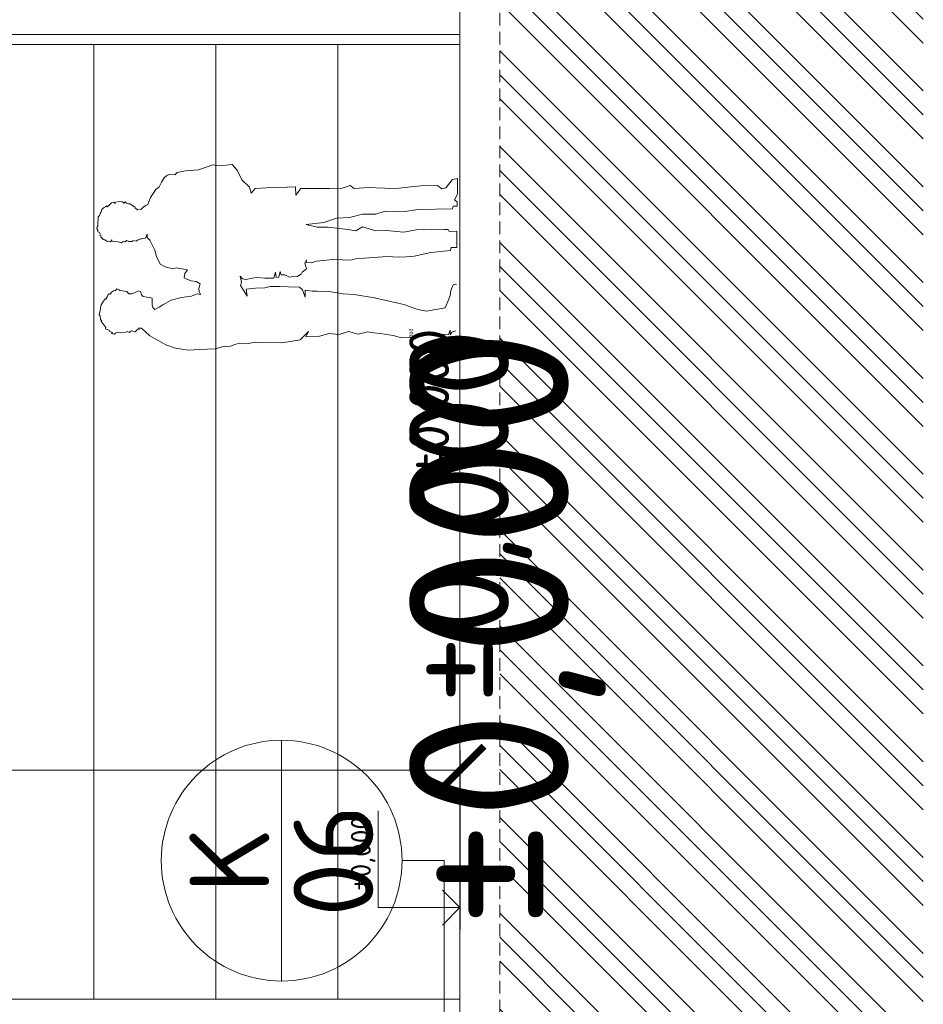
# Model space of a CAD drawing. Header units: millimetres. Extents: x -15830 to 4680139, y -28864 to 2281735.
# Tile 72 of 256: x 130684 to 135219, y 95058 to 99998. Entities that reach past the tile are written whole.
import ezdxf
from ezdxf.enums import TextEntityAlignment as Align

# ---------------------------------------------------------------- set-up
doc = ezdxf.new("R2010")
doc.units = ezdxf.units.MM
doc.linetypes.add('HIDDEN', pattern=[9.525, 6.35, -3.175])
for name, color, linetype in [('0 @ 1', 7, 'Continuous'), ('0 @ 10', 7, 'Continuous'), ('0 @ 100', 7, 'Continuous'), ('0 @ 250 (1)', 7, 'Continuous'), ('0 @ 250 (2)', 7, 'Continuous'), ('0 @ 400', 7, 'Continuous'), ('NWT_UT_ZARIZENI', 4, 'Continuous')]:
    doc.layers.add(name, color=color, linetype=linetype)
for name, color, linetype, lineweight in [('A99_N_kce-pohl', 1, 'Continuous', 9), ('A99_N_koty-200', 5, 'Continuous', 5), ('A99_N_koty-200 @ 200', 5, 'Continuous', 5), ('A99_N_koty-200-vysk', 6, 'Continuous', 9), ('A99_N_koty-50-vysk', 160, 'Continuous', 9), ('A99_N_znaceni 200', 5, 'Continuous', 5), ('A99_S_kce-pohl', 7, 'Continuous', 5), ('A99_S_kce-rez-sil', 7, 'Continuous', 15), ('A99_S_sraf', 252, 'Continuous', 9)]:
    doc.layers.add(name, color=color, linetype=linetype, lineweight=lineweight)
doc.styles.add('A99_kota', font='isocpeur.ttf', dxfattribs={"height": 2})
doc.styles.add('A99_popis', font='isocpeur.ttf')
doc.dimstyles.new('A99_kota_200 new', dxfattribs={"dimscale": 200, "dimtxt": 2, "dimasz": 1.2, "dimexe": 0.5, "dimexo": 1.5, "dimgap": 0.3, "dimtad": 1, "dimdec": 0, "dimzin": 3, "dimdsep": 46, "dimtxsty": 'A99_kota', "dimblk": 'ARCHTICK', "dimcen": 2.5, "dimazin": 2, "dimtfac": 0.75, "dimtdec": 0, "dimtmove": 2, "dimatfit": 0, "dimfxl": 0, "dimtolj": 1, "dimtzin": 0, "dimlwd": 5, "dimlwe": 5, "dimarcsym": 0})

# ---------------------------------------------------------------- blocks, each defined once
blk = doc.blocks.new('_ArchTick')
at = {"color": 0, "linetype": 'ByBlock', "const_width": 0.15}
blk.add_lwpolyline([(-0.5, -0.5), (0.5, 0.5)], dxfattribs=at)
blk = doc.blocks.new('*D355')
at = {"layer": 'A99_N_koty-200', "color": 0, "linetype": 'Continuous', "lineweight": 5, "transparency": 16777216}
for p, q in [((123124, 95433.3), (123124, 96333.3)), ((132894, 95433.3), (132894, 96333.3)), ((123124, 96233.3), (132894, 96233.3))]:
    blk.add_line(p, q, dxfattribs=at)
at = {"layer": 'Defpoints', "color": 0, "linetype": 'Continuous', "transparency": 16777216}
for p in [(132894, 96233.3), (132894, 94538.3), (123124, 93333.3)]:
    blk.add_point(p, dxfattribs=at)
at = {"layer": 'A99_N_koty-200', "color": 0, "linetype": 'Continuous', "lineweight": 5, "transparency": 16777216, "xscale": 240, "yscale": 240, "zscale": 240, "rotation": 180}
blk.add_blockref('_ArchTick', (123124, 96233.3), dxfattribs=at)
at = {"layer": 'A99_N_koty-200', "color": 0, "linetype": 'Continuous', "lineweight": 5, "transparency": 16777216, "xscale": 240, "yscale": 240, "zscale": 240}
blk.add_blockref('_ArchTick', (132894, 96233.3), dxfattribs=at)
at = {"layer": 'A99_N_koty-200', "color": 0, "linetype": 'Continuous', "transparency": 16777216, "insert": (126286.5, 95955.8), "char_height": 400, "attachment_point": 5, "rotation": 180, "style": 'A99_kota'}
blk.add_mtext('\\A1;9770', dxfattribs=at)
blk = doc.blocks.new('*U36')
at = {"color": 0, "linetype": 'ByBlock', "lineweight": -2, "style": 'A99_kota'}
for tag, p in [('VYSKA', (9.2, 9.95)), ('POPIS', (9.2, 6.7))]:
    blk.add_attdef(tag, text='', height=2, dxfattribs=at).set_placement(p, align=Align.TOP_RIGHT)
blk = doc.blocks.new('*U749')
at = {"layer": 'A99_N_koty-200-vysk', "lineweight": 5}
ref = blk.add_blockref('*U36', (132894, 107568.3), dxfattribs=dict(at, xscale=200, yscale=200, zscale=200, rotation=90.00000000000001))
ref.add_attrib('VYSKA', '±0,000', dxfattribs={"layer": '0 @ 100', "color": 0, "linetype": 'ByBlock', "lineweight": -2, "height": 200, "rotation": 90, "style": 'A99_kota'}).set_placement((132639.2, 98448.3), align=Align.TOP_RIGHT)
ref = blk.add_blockref('*U36', (132894, 107568.3), dxfattribs=dict(at, xscale=200, yscale=200, zscale=200, rotation=90.00000000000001))
ref.add_attrib('VYSKA', '±0,000', dxfattribs={"layer": '0 @ 1', "color": 0, "linetype": 'ByBlock', "lineweight": -2, "height": 2, "rotation": 90, "style": 'A99_kota'}).set_placement((132639.2, 98448.3), align=Align.TOP_RIGHT)
ref = blk.add_blockref('*U36', (132894, 107568.3), dxfattribs=dict(at, xscale=200, yscale=200, zscale=200, rotation=90.00000000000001))
ref.add_attrib('VYSKA', '±0,000', dxfattribs={"layer": '0 @ 400', "color": 0, "linetype": 'ByBlock', "lineweight": -2, "height": 800, "rotation": 90, "style": 'A99_kota'}).set_placement((132639.2, 98448.3), align=Align.TOP_RIGHT)
ref = blk.add_blockref('*U36', (132894, 107568.3), dxfattribs=dict(at, xscale=200, yscale=200, zscale=200, rotation=90.00000000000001))
ref.add_attrib('VYSKA', '±0,000', dxfattribs={"layer": '0 @ 10', "color": 0, "linetype": 'ByBlock', "lineweight": -2, "height": 20, "rotation": 90, "style": 'A99_kota'}).set_placement((132639.2, 98448.3), align=Align.TOP_RIGHT)
ref = blk.add_blockref('*U36', (132894, 107568.3), dxfattribs=dict(at, xscale=200, yscale=200, zscale=200, rotation=90.00000000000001))
ref.add_attrib('VYSKA', '±0,000', dxfattribs={"layer": '0 @ 250 (1)', "color": 0, "linetype": 'ByBlock', "lineweight": -2, "height": 500, "rotation": 90, "style": 'A99_kota'}).set_placement((132639.2, 98448.3), align=Align.TOP_RIGHT)
ref = blk.add_blockref('*U36', (132894, 107568.3), dxfattribs=dict(at, xscale=200, yscale=200, zscale=200, rotation=90.00000000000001))
ref.add_attrib('VYSKA', '±0,000', dxfattribs={"layer": '0 @ 250 (2)', "color": 0, "linetype": 'ByBlock', "lineweight": -2, "height": 500, "rotation": 90, "style": 'A99_kota'}).set_placement((132639.2, 98448.3), align=Align.TOP_RIGHT)
blk = doc.blocks.new('*U34')
at = {"color": 0, "linetype": 'ByBlock', "lineweight": -2}
blk.add_line((-3, 0), (7, 0), dxfattribs=at)
for points in [[(0, 0), (0, 8.2), (0, 8.2), (9.7, 8.2)], [(-1.75, 1.75), (0, 0), (1.75, 1.75)]]:
    blk.add_lwpolyline(points, dxfattribs=at)
at = {"color": 0, "linetype": 'ByBlock', "lineweight": -2, "style": 'A99_kota'}
for tag, p in [('VYSKA', (9.2, 10.95)), ('POPIS', (9.2, 7.7))]:
    blk.add_attdef(tag, text='', height=2, dxfattribs=at).set_placement(p, align=Align.TOP_RIGHT)
blk = doc.blocks.new('*U25')
at = {"color": 0, "linetype": 'ByBlock'}
blk.add_line((-3.02, 0), (3.02, 0), dxfattribs=at)
blk.add_circle((0, 0), 3.02, dxfattribs=at)
at = {"color": 0, "linetype": 'ByBlock', "style": 'A99_popis'}
for tag, p in [('KATEGORIE', (0, 1.31)), ('PRVEK', (0, -1.298))]:
    blk.add_attdef(tag, text='', height=2, dxfattribs=at).set_placement(p, align=Align.MIDDLE_CENTER)
blk = doc.blocks.new('A$C09EE4D6F')
at = {"color": 8, "linetype": 'Continuous', "lineweight": 5}
for p, q in [((326.4, 1462.8), (332.2, 1466.5)), ((332.2, 1466.5), (339, 1465.5)), ((339, 1465.5), (341.5, 1463.1)), ((-64.4, 1422.1), (-54.2, 1430.7)), ((-54.2, 1430.7), (-48.3, 1435.6)), ((-48.3, 1435.6), (-40.8, 1442)), ((-40.8, 1442), (-38.3, 1439)), ((-38.3, 1439), (-32.2, 1444.1)), ((-32.2, 1444.1), (-18.3, 1445.8)), ((-18.3, 1445.8), (-13.7, 1450.4)), ((-13.7, 1450.4), (3.5, 1447.3)), ((3.5, 1447.3), (13.5, 1445.5)), ((13.5, 1445.5), (26.1, 1443.3)), ((26.1, 1443.3), (36.8, 1436.5)), ((36.8, 1436.5), (41.6, 1433.5)), ((41.6, 1433.5), (46.4, 1430.4)), ((46.4, 1430.4), (51.1, 1427.5)), ((51.1, 1427.5), (51.2, 1421.8)), ((281.2, 1423.3), (283.4, 1426.5)), ((283.4, 1426.5), (285.5, 1429.7)), ((285.5, 1429.7), (287.7, 1432.9)), ((287.1, 1436.8), (289.4, 1439.9)), ((287.7, 1432.9), (287.1, 1436.8)), ((289.4, 1439.9), (295.2, 1444.1)), ((293.8, 1446.1), (298.2, 1449.3)), ((295.2, 1444.1), (293.8, 1446.1)), ((298.2, 1449.3), (303.6, 1449.2)), ((303.6, 1449.2), (306.4, 1453.8)), ((306.4, 1453.8), (309, 1452.3)), ((309, 1452.3), (314.3, 1454.7)), ((314.3, 1454.7), (316.9, 1455.8)), ((316.9, 1455.8), (319.6, 1462.1)), ((319.6, 1462.1), (326.4, 1462.8)), ((341.5, 1463.1), (348.8, 1462.5)), ((348.8, 1462.5), (359.3, 1463.5)), ((359.3, 1463.5), (366.9, 1461.8)), ((366.9, 1461.8), (374.7, 1461.7)), ((374.7, 1461.7), (378.9, 1461.6)), ((378.9, 1461.6), (384.8, 1457.2)), ((384.8, 1457.2), (384.8, 1457.2)), ((384.8, 1457.2), (392, 1455.1)), ((392, 1455.1), (396.8, 1453.7)), ((396.8, 1453.7), (400.3, 1450)), ((400.3, 1450), (409.2, 1447.8)), ((409.2, 1447.8), (416, 1441.6)), ((416, 1441.6), (420.3, 1433.5)), ((420.3, 1433.5), (424.2, 1430.1)), ((424.2, 1430.1), (420.8, 1426.2)), ((420.8, 1426.2), (436.8, 1409.2)), ((-90.7, 1388.3), (-88.3, 1399.2)), ((-86, 1383.5), (-90.7, 1388.3)), ((-88.3, 1399.2), (-83.4, 1395.7)), ((-83.4, 1395.7), (-80.8, 1407.9)), ((-80.8, 1407.9), (-75.5, 1409.5)), ((-75.5, 1409.5), (-73.3, 1414.6)), ((-73.3, 1414.6), (-69.3, 1424.2)), ((-69.3, 1424.2), (-64.4, 1422.1)), ((51.2, 1421.8), (54.2, 1421.9)), ((54.2, 1421.9), (59.1, 1419.8)), ((59.1, 1419.8), (65.7, 1416.9)), ((65.7, 1416.9), (70.8, 1411.9)), ((70.8, 1411.9), (70.4, 1407.4)), ((70.4, 1407.4), (78.5, 1403.3)), ((78.5, 1403.3), (82.8, 1395.3)), ((82.8, 1395.3), (85, 1386.5)), ((85, 1386.5), (92.3, 1381)), ((279.4, 1411.1), (283.1, 1416.8)), ((288.7, 1405.1), (279.4, 1411.1)), ((281.1, 1380.4), (281.9, 1395.4)), ((283.1, 1416.8), (281.2, 1423.3)), ((281.9, 1395.4), (282.4, 1405.4)), ((282.4, 1405.4), (288.7, 1405.1)), ((439.6, 1401.1), (434.1, 1394.5)), ((434.1, 1394.5), (439.3, 1393)), ((436.8, 1409.2), (439.6, 1401.1)), ((439.3, 1393), (442.6, 1377.8)), ((-85.3, 1380.1), (-86, 1383.5)), ((-83.5, 1372.2), (-85.3, 1380.1)), ((-85.1, 1361.6), (-83.5, 1372.2)), ((-82.9, 1345.8), (-85.1, 1361.6)), ((-78.7, 1336.4), (-82.9, 1345.8)), ((85.3, 1368.6), (82.4, 1340.6)), ((88.3, 1372.8), (85.3, 1368.6)), ((92.3, 1381), (88.3, 1372.8)), ((277.2, 1365.9), (281.1, 1380.4)), ((282.1, 1359.8), (277.2, 1365.9)), ((281.1, 1352.1), (282.1, 1359.8)), ((287.1, 1346.9), (281.1, 1352.1)), ((283.1, 1336.5), (287.1, 1346.9)), ((436.9, 1349.9), (434.5, 1343)), ((441.9, 1365.6), (436.8, 1360.4)), ((436.8, 1360.4), (442.1, 1355.2)), ((442.1, 1355.2), (436.9, 1349.9)), ((442.6, 1377.8), (441.9, 1365.6)), ((-82.3, 1326.8), (-78.7, 1336.4)), ((-79.1, 1323), (-82.3, 1326.8)), ((-75.9, 1319.3), (-79.1, 1323)), ((-79, 1304.1), (-76.9, 1314.4)), ((-76.9, 1314.4), (-75.9, 1319.3)), ((82.4, 1340.6), (73.2, 1333.4)), ((73.2, 1333.4), (73.5, 1318.8)), ((73.5, 1318.8), (84.8, 1293.4)), ((283.3, 1322.2), (283.1, 1336.5)), ((286.7, 1321.6), (283.3, 1322.2)), ((284.5, 1308), (285.6, 1314.8)), ((289.8, 1299.2), (284.5, 1308)), ((285.6, 1314.8), (286.7, 1321.6)), ((413.5, 1307.6), (409, 1306.7)), ((409, 1306.7), (412.9, 1304.2)), ((417, 1313.6), (413.5, 1307.6)), ((421.1, 1314.6), (417, 1313.6)), ((423.3, 1318.1), (421.1, 1314.6)), ((426.8, 1322.8), (422.7, 1322.2)), ((422.7, 1322.2), (423.3, 1318.1)), ((431.1, 1328.8), (426.8, 1322.8)), ((433.9, 1335.6), (431.1, 1328.8)), ((434.5, 1343), (433.9, 1335.6)), ((-74.3, 1299.3), (-79, 1304.1)), ((-77.2, 1264.4), (-69.1, 1273.4)), ((-69.2, 1294.8), (-74.3, 1299.3)), ((-74.3, 1299.3), (-74.3, 1299.3)), ((-69.8, 1288.1), (-69.2, 1294.8)), ((-64.1, 1291.8), (-69.8, 1288.1)), ((-69.1, 1273.4), (-64, 1278.9)), ((-64, 1278.9), (-64.1, 1291.8)), ((62.4, 1275.5), (60.9, 1260.5)), ((69.5, 1281.3), (62.4, 1275.5)), ((82.9, 1285.6), (69.5, 1281.3)), ((84.8, 1293.4), (82.9, 1285.6)), ((295.2, 1290.4), (289.8, 1299.2)), ((294, 1287.8), (295.2, 1290.4)), ((294.5, 1285.1), (294, 1287.8)), ((296, 1277.6), (294.5, 1285.1)), ((297.5, 1270.2), (296, 1277.6)), ((314, 1264.1), (297.5, 1270.2)), ((412.9, 1304.2), (412.6, 1290.9)), ((412.6, 1290.9), (417.2, 1287.1)), ((417.2, 1287.1), (424.1, 1278.1)), ((424.1, 1278.1), (429.5, 1271.2)), ((429.5, 1271.2), (433.6, 1263.6)), ((-114.3, 1208.4), (-104.6, 1226.7)), ((-104.6, 1226.7), (-94.9, 1245.1)), ((-94.9, 1245.1), (-77.2, 1264.4)), ((19.9, 1235.1), (12, 1226.9)), ((12, 1226.9), (20.8, 1210.3)), ((30.6, 1238.4), (19.9, 1235.1)), ((43, 1238.7), (30.6, 1238.4)), ((55.1, 1238.2), (43, 1238.7)), ((59.3, 1246.5), (55.1, 1238.2)), ((60.9, 1260.5), (59.3, 1246.5)), ((224.5, 1224.2), (250, 1231.8)), ((250, 1231.8), (273.6, 1244.2)), ((273.6, 1244.2), (290.5, 1253)), ((290.5, 1253), (299.8, 1263.9)), ((299.8, 1263.9), (314, 1264.1)), ((433.6, 1263.6), (460.9, 1253)), ((460.9, 1253), (493.6, 1232.9)), ((493.6, 1232.9), (505.3, 1220)), ((-129.5, 1179.4), (-114.3, 1208.4)), ((20.8, 1210.3), (31.7, 1195.7)), ((31.7, 1195.7), (50.2, 1162.7)), ((176, 1157.9), (183.8, 1189.5)), ((183.8, 1189.5), (194.5, 1209.5)), ((194.5, 1209.5), (224.5, 1224.2)), ((505.3, 1220), (524.2, 1211)), ((524.2, 1211), (542.1, 1200.1)), ((542.1, 1200.1), (550.9, 1190.2)), ((550.9, 1190.2), (555.6, 1180.5)), ((-142.3, 1140.4), (-129.5, 1179.4)), ((50.2, 1162.7), (62.6, 1121.1)), ((180.7, 1144.6), (176, 1157.9)), ((555.6, 1180.5), (554.1, 1158)), ((554.1, 1158), (564.5, 1147.8)), ((564.5, 1147.8), (571.2, 1114.8)), ((-148.9, 1090.2), (-142.3, 1140.4)), ((62.6, 1121.1), (65.6, 1101.2)), ((136.7, 1100.4), (141.6, 1111.9)), ((141.6, 1111.9), (159.4, 1109.8)), ((159.4, 1109.8), (173.2, 1098.4)), ((173.2, 1098.4), (176.9, 1121.5)), ((176.9, 1121.5), (180.7, 1144.6)), ((571.2, 1114.8), (575.9, 1062.9)), ((-147.3, 1066.4), (-148.9, 1090.2)), ((65.6, 1101.2), (68.6, 1081.2)), ((68.6, 1081.2), (78.5, 1057.8)), ((126.9, 1063.8), (129.2, 1082.8)), ((129.2, 1082.8), (136.7, 1100.4)), ((-145.7, 1042.7), (-147.3, 1066.4)), ((-143.7, 1011.8), (-145.7, 1042.7)), ((78.5, 1057.8), (75.8, 1045.3)), ((75.8, 1045.3), (87.3, 1050.9)), ((87.3, 1050.9), (100.2, 1051.3)), ((100.2, 1051.3), (118.7, 1046.6)), ((118.7, 1046.6), (126.9, 1063.8)), ((118.7, 1046.6), (118.7, 1046.6)), ((575.9, 1062.9), (598.1, 1005.1)), ((-141.6, 981), (-143.7, 1011.8)), ((598.1, 1005.1), (593.5, 980.3)), ((-132.4, 951.5), (-141.6, 981)), ((-129.7, 920.7), (-132.4, 951.5)), ((593.5, 980.3), (600.2, 927.4)), ((-123.1, 902.2), (-129.7, 920.7)), ((600.2, 927.4), (578.5, 907)), ((-116.6, 883.7), (-123.1, 902.2)), ((-118.2, 855.5), (-116.6, 883.7)), ((96.4, 872.5), (72.9, 857.7)), ((115, 884.2), (96.4, 872.5)), ((128.3, 880.4), (115, 884.2)), ((152.5, 886.8), (128.3, 880.4)), ((140.1, 864.3), (142.4, 877.7)), ((142.4, 877.7), (152.5, 886.8)), ((540.2, 887.6), (510.3, 856.7)), ((578.5, 907), (540.2, 887.6)), ((-112.1, 820.6), (-118.2, 855.5)), ((72.9, 857.7), (100.4, 861.5)), ((100.4, 861.5), (105.5, 824.3)), ((145, 839.1), (140.1, 864.3)), ((149.1, 818.5), (145, 839.1)), ((510.3, 856.7), (486.3, 848.8)), ((486.3, 848.8), (506.3, 833.3)), ((506.3, 833.3), (509.1, 789.5)), ((-112.3, 717.6), (-112.2, 795)), ((-112.2, 795), (-112.1, 820.6)), ((105.5, 824.3), (107.6, 786.8)), ((146.2, 787.9), (149.1, 818.5)), ((107.6, 786.8), (113.5, 765.4)), ((113.5, 765.4), (113.5, 728.5)), ((146.8, 751.8), (146.2, 787.9)), ((509.1, 789.5), (514.4, 705.5)), ((-107.3, 688.5), (-112.3, 717.6)), ((113.5, 728.5), (113.5, 691.6)), ((171.3, 744.6), (146.8, 751.8)), ((150.5, 742.6), (171.3, 744.6)), ((151.7, 730.7), (150.5, 742.6)), ((174.4, 725.9), (151.7, 730.7)), ((160.6, 721.7), (174.4, 725.9)), ((160.9, 707.3), (160.6, 721.7)), ((-99.1, 640.9), (-107.3, 688.5)), ((113.5, 691.6), (113.5, 647)), ((152.5, 688.4), (160.9, 707.3)), ((153.4, 681.2), (152.5, 688.4)), ((156.4, 657.2), (153.4, 681.2)), ((514.4, 705.5), (516.5, 671.4)), ((-64.4, 607.4), (-99.1, 640.9)), ((103.1, 635.3), (74, 623.6)), ((113.5, 647), (103.1, 635.3)), ((165.7, 641.7), (156.4, 657.2)), ((173.9, 638.2), (165.7, 641.7)), ((186.7, 620.2), (173.9, 638.2)), ((516.5, 671.4), (482.4, 669.3)), ((482.4, 669.3), (510.3, 649.6)), ((510.3, 649.6), (511.2, 576.9)), ((-81.7, 562.9), (-85.7, 617.9)), ((-85.7, 617.9), (-64.4, 607.4)), ((74, 623.6), (101.5, 624.1)), ((101.5, 624.1), (97.8, 596.8)), ((97.8, 596.8), (98, 575.6)), ((192.3, 622), (186.7, 620.2)), ((209.9, 627.5), (192.3, 622)), ((222.9, 622), (209.9, 627.5)), ((212.5, 601), (212.9, 622.2)), ((219.1, 580.9), (212.5, 601)), ((212.9, 622.2), (222.9, 622)), ((365.4, 625.3), (355.2, 581.5)), ((374.8, 554.9), (365.4, 625.3)), ((-70.1, 524.6), (-81.7, 562.9)), ((98, 575.6), (98.4, 529.6)), ((222.4, 554.4), (219.1, 580.9)), ((227.2, 515.8), (222.4, 554.4)), ((355.2, 581.5), (357.1, 536.5)), ((392.8, 504.7), (374.8, 554.9)), ((511.2, 576.9), (511.7, 534.6)), ((-74.4, 484.9), (-70.1, 524.6)), ((98.4, 529.6), (89.9, 472)), ((226.5, 476.8), (227.2, 515.8)), ((357.1, 536.5), (348.1, 457.6)), ((511.7, 534.6), (512.1, 492.3)), ((-61.5, 447.1), (-74.4, 484.9)), ((225.8, 443.1), (226.5, 476.8)), ((397.3, 451.6), (392.8, 504.7)), ((512.1, 492.3), (526.3, 452.5)), ((-71.1, 408.2), (-61.5, 447.1)), ((89.9, 472), (88.1, 427.8)), ((231.4, 425.1), (225.8, 443.1)), ((348.1, 457.6), (344.5, 426)), ((412.1, 400.4), (397.3, 451.6)), ((526.3, 452.5), (513.8, 436.2)), ((513.8, 436.2), (515.9, 415.7)), ((-61.5, 369.5), (-71.1, 408.2)), ((88.1, 427.8), (76.6, 344.6)), ((234.7, 388.4), (231.4, 425.1)), ((344.5, 426), (360.6, 398.5)), ((360.6, 398.5), (345, 345.2)), ((413.1, 347.2), (412.1, 400.4)), ((515.9, 415.7), (519.6, 379.5)), ((-64.3, 344.6), (-61.5, 369.5)), ((243.1, 295.7), (234.7, 388.4)), ((519.6, 379.5), (517.2, 313.5)), ((-73.4, 266.7), (-67.2, 319.7)), ((-67.2, 319.7), (-64.3, 344.6)), ((76.6, 344.6), (56.6, 251.1)), ((345, 345.2), (348.1, 303.3)), ((425.3, 309.1), (413.1, 347.2)), ((241.2, 253.5), (243.1, 295.7)), ((348.1, 303.3), (343, 232.8)), ((425.2, 231.9), (425.3, 309.1)), ((517.2, 313.5), (515.7, 273.2)), ((-82.3, 233.2), (-73.4, 266.7)), ((56.6, 251.1), (51.4, 226.9)), ((244.2, 221.5), (241.2, 253.5)), ((515.7, 273.2), (522, 233.4)), ((-79.5, 186.6), (-82.3, 233.2)), ((51.4, 226.9), (32.2, 170.7)), ((247.2, 189.5), (244.2, 221.5)), ((343, 232.8), (353.2, 183.2)), ((435.3, 177), (425.2, 231.9)), ((522, 233.4), (529.5, 167.5)), ((-63.8, 117.3), (-79.5, 186.6)), ((32.2, 170.7), (26.8, 134.8)), ((262.3, 122.1), (247.2, 189.5)), ((353.2, 183.2), (356.4, 122.1)), ((440.4, 38.6), (435.3, 177)), ((529.5, 167.5), (532.1, 100.7)), ((26.8, 134.8), (42.2, 61)), ((272.4, 43.4), (262.3, 122.1)), ((356.4, 122.1), (356.4, 69.6)), ((-65.3, 44.6), (-64.4, 86.9)), ((-64.4, 86.9), (-63.8, 117.3)), ((532.1, 100.7), (519.3, 83.9)), ((519.3, 83.9), (524.4, 67.2)), ((-48, 38.5), (-65.3, 44.6)), ((42.2, 61), (76.8, 47)), ((76.8, 47), (91.3, 41.2)), ((91.3, 41.2), (111.4, 38.6)), ((285.2, 41), (272.4, 43.4)), ((285.2, 18.4), (285.2, 41)), ((356.4, 55.3), (348.8, 50.5)), ((348.8, 50.5), (351.3, 19.1)), ((356.4, 69.6), (356.4, 55.3)), ((524.4, 67.2), (557.5, 41)), ((557.5, 41), (562.7, 21.1)), ((-55.5, 31.7), (-66.4, 38.5)), ((-66.4, 38.5), (-48, 38.5)), ((-49.4, 15.2), (-55.5, 31.7)), ((111.4, 38.6), (134.2, 30.1)), ((134.2, 30.1), (137.3, 21.9)), ((137.3, 21.9), (136.8, 16.5)), ((351.3, 19.1), (285.2, 18.4)), ((450.6, 36.2), (440.4, 38.6)), ((450.6, 20.1), (450.6, 36.2)), ((468.4, 20.2), (450.6, 20.1)), ((476.1, 31.4), (468.4, 20.2)), ((499, 20.5), (476.1, 31.4)), ((562.7, 21.1), (499, 20.5))]:
    blk.add_line(p, q, dxfattribs=at)
blk = doc.blocks.new('*U728')
at = {"layer": 'A99_N_koty-200 @ 200', "linetype": 'Continuous'}
dim = blk.add_linear_dim(base=(132894, 96233.3), p1=(123124, 93333.3), p2=(132894, 94538.3), angle=180, dimstyle='A99_kota_200 new', override={"dimscale": 200, "dimtix": 1, "dimtofl": 1, "dimtmove": 2, "dimatfit": 0}, dxfattribs=at)
dim.commit()
dim.dimension.update_dxf_attribs({"geometry": '*D355', "text_midpoint": (126286.5, 95955.8), "dimtype": 128})

msp = doc.modelspace()

# ---------------------------------------------------------------- hatches: boundary and pattern name
at = {"layer": 'A99_S_sraf', "linetype": 'Continuous', "lineweight": 0}
h = msp.add_hatch(dxfattribs=at)
h.set_pattern_fill('ZEM_PUVODNI', color=256, scale=85)
h.set_pattern_definition([(135, (127233.95, 94883.25), (-240.4163, -240.4163), []), (135, (127233.95, 95003.46), (-240.4163, -240.4163), []), (135, (127233.95, 95123.67), (-240.4163, -240.4163), [])])
h.paths.add_polyline_path([(133706.307, 76798.285), (133351.356, 89257.124), (133244.089, 92832.689), (133839.23, 93003.645), (133778.95, 93313.252), (133778.95, 93683.252), (133093.95, 93683.252), (133093.95, 177933.252), (135218.95, 177933.252), (135218.95, 76795.752)])

# ---------------------------------------------------------------- linework, layer by layer
at = {"layer": 'A99_N_kce-pohl', "color": 1, "linetype": 'Continuous', "lineweight": 5}
for p, q in [((127943.95, 99923.252), (132893.95, 99923.252)), ((127993.95, 99873.252), (132893.95, 99873.252)), ((131056.45, 99873.252), (131056.45, 95083.252)), ((131668.95, 99873.252), (131668.95, 95083.252)), ((132281.45, 99873.252), (132281.45, 95083.252)), ((127993.95, 95083.252), (132893.95, 95083.252))]:
    msp.add_line(p, q, dxfattribs=at)
at = {"layer": 'A99_N_znaceni 200'}
msp.add_lwpolyline([(132813.95, 93303.252), (132813.95, 95779.088), (132601.819, 95779.088)], dxfattribs=at)
at = {"layer": 'A99_S_kce-pohl'}
msp.add_line((125233.95, 99923.252), (132893.95, 99923.252), dxfattribs=at)
at = {"layer": 'A99_S_kce-rez-sil', "color": 7, "linetype": 'HIDDEN', "lineweight": 5, "ltscale": 10}
msp.add_line((133093.95, 93683.252), (133093.95, 177933.252), dxfattribs=at)
at = {"layer": 'A99_S_kce-rez-sil', "color": 7, "linetype": 'Continuous', "lineweight": 15}
msp.add_line((132893.95, 93683.252), (132893.95, 120713.252), dxfattribs=at)

# ---------------------------------------------------------------- block references
at = {"layer": 'A99_N_kce-pohl', "xscale": 1.248429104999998, "yscale": 1.248429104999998, "zscale": 1.248429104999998, "rotation": 88.85519843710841}
msp.add_blockref('A$C09EE4D6F', (132893.95, 98498.958), dxfattribs=at)
at = {"layer": 'A99_N_koty-200'}
msp.add_blockref('*U728', (0, 0), dxfattribs=at)
at = {"layer": 'A99_N_koty-50-vysk', "lineweight": 5, "xscale": 50, "yscale": 50, "zscale": 50, "rotation": 90.00000000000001}
msp.add_blockref('*U34', (132893.95, 95543.252), dxfattribs=at).add_auto_attribs({'VYSKA': '±0,000'})
at = {"layer": 'A99_N_znaceni 200', "xscale": 200, "yscale": 200, "zscale": 200, "rotation": 90.00000000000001}
msp.add_blockref('*U25', (131998.95, 95779.088), dxfattribs=at).add_auto_attribs({'KATEGORIE': 'K', 'PRVEK': '06'})
at = {"layer": 'NWT_UT_ZARIZENI'}
msp.add_blockref('*U749', (0, 0), dxfattribs=at)

doc.saveas('drawing.dxf')
